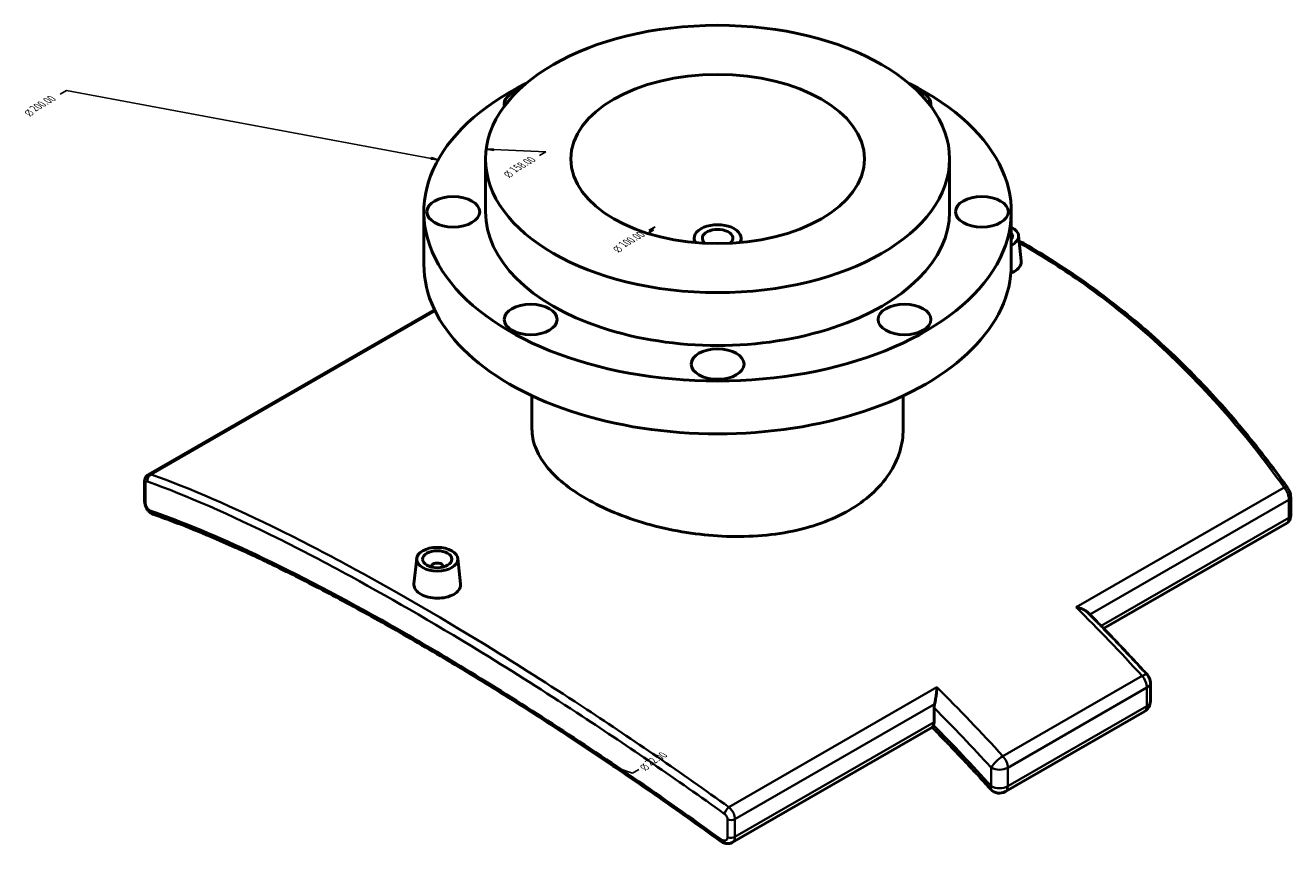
# Model space of a CAD drawing. Header units: millimetres. Extents: x -203 to 1362, y -458 to 1162.
# Tile 8 of 8: x 931 to 1362, y 884 to 1162. Entities that reach past the tile are written whole.
import ezdxf

# ---------------------------------------------------------------- set-up
doc = ezdxf.new("R2010")
doc.units = ezdxf.units.MM
for name, color, linetype, lineweight in [('Dimension (ANSI)', 7, 'Continuous', 25), ('Visible (ANSI)', 7, 'Continuous', 50), ('Visible Narrow (ANSI)', 7, 'Continuous', 35)]:
    doc.layers.add(name, color=color, linetype=linetype, lineweight=lineweight)
doc.styles.add('Note Text (ANSI)', font='tahoma.ttf')
doc.styles.add('Text Style15', font='AIGDT___.TTF')

msp = doc.modelspace()

# ---------------------------------------------------------------- linework, layer by layer
at = {"layer": 'Dimension (ANSI)'}
for p, q in [((944.743, 1139.962), (942.624, 1138.739)), ((1068.937, 1116.824), (944.743, 1139.962)), ((1069.091, 1117.098), (1068.783, 1116.55)), ((1068.783, 1116.55), (1071.316, 1116.381)), ((1068.937, 1116.824), (1071.316, 1116.381)), ((1071.316, 1116.381), (1069.091, 1117.098)), ((1090.197, 1120.111), (1087.667, 1119.928)), ((1090.161, 1119.824), (1087.667, 1119.928)), ((1087.667, 1119.928), (1090.125, 1119.537)), ((1090.125, 1119.537), (1090.197, 1120.111)), ((1090.161, 1119.824), (1107.942, 1119.083)), ((1107.942, 1119.083), (1105.824, 1117.859)), ((1143.695, 1092.633), (1142.962, 1091.227)), ((1144.137, 1092.498), (1142.962, 1091.227)), ((1142.962, 1091.227), (1144.578, 1092.362)), ((1145.156, 1093.6), (1143.037, 1092.376)), ((1144.578, 1092.362), (1143.695, 1092.633)), ((1144.137, 1092.498), (1145.156, 1093.6))]:
    msp.add_line(p, q, dxfattribs=at)
at = {"layer": 'Dimension (ANSI)', "color": 6, "true_color": 0xff00ff}
for p, q in [((1132.868, 909.14), (1130.701, 909.859)), ((1133.117, 909.39), (1130.701, 909.859)), ((1130.701, 909.859), (1132.618, 908.891)), ((1132.618, 908.891), (1133.117, 909.39)), ((1132.868, 909.14), (1137.53, 907.595)), ((1137.53, 907.595), (1139.649, 908.818))]:
    msp.add_line(p, q, dxfattribs=at)
at = {"layer": 'Dimension (ANSI)', "flags": 128}
for points in [[(1068.783, 1116.55), (1071.316, 1116.381), (1069.091, 1117.098), (1068.783, 1116.55)], [(1090.197, 1120.111), (1087.667, 1119.928), (1090.125, 1119.537), (1090.197, 1120.111)], [(1143.695, 1092.633), (1142.962, 1091.227), (1144.578, 1092.362), (1143.695, 1092.633)]]:
    msp.add_lwpolyline(points, dxfattribs=at)
at = {"layer": 'Dimension (ANSI)', "color": 6, "true_color": 0xff00ff, "flags": 128}
msp.add_lwpolyline([(1133.117, 909.39), (1130.701, 909.859), (1132.618, 908.891), (1133.117, 909.39)], dxfattribs=at)
at = {"layer": 'Dimension (ANSI)'}
for points in [[(1068.783, 1116.55), (1071.316, 1116.381), (1069.091, 1117.098), (1068.783, 1116.55)], [(1090.197, 1120.111), (1087.667, 1119.928), (1090.125, 1119.537), (1090.197, 1120.111)], [(1143.695, 1092.633), (1142.962, 1091.227), (1144.578, 1092.362), (1143.695, 1092.633)]]:
    msp.add_solid(points, dxfattribs=at)
at = {"layer": 'Dimension (ANSI)', "color": 6, "true_color": 0xff00ff}
msp.add_solid([(1133.117, 909.39), (1130.701, 909.859), (1132.618, 908.891), (1133.117, 909.39)], dxfattribs=at)
at = {"layer": 'Visible (ANSI)'}
for p, q in [((1087.461, 1098.656), (1087.461, 1116.642)), ((1245.461, 1098.656), (1245.461, 1116.642)), ((1066.461, 1080.67), (1066.461, 1098.656)), ((1266.461, 1080.67), (1266.461, 1098.656)), ((1268.907, 1090.598), (1269.835, 1081.937)), ((1158.461, 1088.22), (1158.461, 1089.663)), ((1174.461, 1088.22), (1174.461, 1089.663)), ((972.658, 1009.202), (1070.085, 1065.307)), ((1103.261, 1024.739), (1103.261, 1036.042)), ((1229.661, 1024.739), (1229.661, 1036.042)), ((971.328, 1000.52), (971.328, 1006.601)), ((1361.593, 995.333), (1361.593, 1001.414)), ((1360.263, 992.732), (1297.906, 956.822)), ((1064.015, 980.655), (1063.085, 971.987)), ((1077.988, 980.655), (1078.917, 971.995)), ((1069.001, 977.954), (1069.001, 977.767)), ((1073.001, 977.954), (1073.001, 977.767)), ((1313.827, 938.352), (1313.827, 932.061)), ((1240.177, 924.937), (1240.177, 929.835)), ((1264.447, 901.312), (1311.823, 928.594)), ((1239.608, 923.251), (1171.459, 884.006))]:
    msp.add_line(p, q, dxfattribs=at)
for centre, start, end in [((1309.827, 938.352), 0, 42.31684), ((1309.827, 932.061), 299.93599, 0), ((1262.451, 904.778), 222.03377, 299.93599)]:
    msp.add_arc(centre, 4, start, end, dxfattribs=at)
for centre, major_axis in [((1166.461, 1116.642), (-79, 0)), ((1166.461, 1116.642), (-50, 0)), ((1076.461, 1098.656), (-9, 0)), ((1256.461, 1098.656), (-9, 0)), ((1102.821, 1062.008), (-9, 0)), ((1230.1, 1062.008), (-9, 0)), ((1166.461, 1046.828), (-9, 0)), ((1071.001, 980.406), (-7, 0)), ((1071.001, 980.406), (-5, 0))]:
    msp.add_ellipse(centre, major_axis=major_axis, ratio=0.5758617, dxfattribs=at)
for centre, major_axis, ratio, start_param, end_param in [((1166.461, 1098.656), (-100, 0), 0.5758617, 5.4230533, 10.28491), ((1102.821, 1135.304), (-9, 0), 0.5758617, 5.210646, 6.4137371), ((1230.1, 1135.304), (9, 0), 0.5758617, 6.1526335, 7.3557246), ((1166.461, 1098.656), (-79, 0), 0.5758617, 0, 3.1415927), ((1166.461, 1089.663), (8, 0), 0.5758617, 5.955742, 9.7522212), ((1166.461, 1089.663), (5.2, 0), 0.5758617, 5.6758748, 10.0320885), ((1261.92, 1090.349), (7, 0), 0.5758617, 5.4182048, 7.1481658), ((1261.92, 1090.349), (5, 0), 0.5758617, 5.8511536, 6.715217), ((1166.461, 1080.67), (-100, 0), 0.5758617, 0, 3.1415927), ((1071.001, 977.954), (-2, 0), 0.5758617, 2.9729035, 6.4518745), ((1237.348, 926.565), (-1.996, 3.466), 0.5780931, 3.5760304, 3.9289245)]:
    msp.add_ellipse(centre, major_axis=major_axis, ratio=ratio, start_param=start_param, end_param=end_param, dxfattribs=at)
for points, knots in [([(1360.479, 1004.771), (1358.017, 1008.221), (1355.504, 1011.61), (1350.376, 1018.261), (1347.761, 1021.523), (1342.429, 1027.914), (1339.713, 1031.043), (1334.182, 1037.16), (1331.367, 1040.149), (1325.64, 1045.981), (1322.728, 1048.824), (1316.81, 1054.358), (1313.805, 1057.049), (1307.703, 1062.274), (1304.607, 1064.807), (1298.329, 1069.712), (1295.146, 1072.083), (1288.7, 1076.658), (1285.435, 1078.862), (1278.829, 1083.098), (1275.488, 1085.13), (1271.111, 1087.651), (1270.108, 1088.219), (1269.102, 1088.779)], [0, 0, 0, 0, 1.4210652, 1.4210652, 2.8421305, 2.8421305, 4.2631957, 4.2631957, 5.6842609, 5.6842609, 7.1053262, 7.1053262, 8.5263914, 8.5263914, 9.9474566, 9.9474566, 11.3685219, 11.3685219, 12.7895871, 12.7895871, 14.2106523, 14.2106523, 14.6313309, 14.6313309, 14.6313309, 14.6313309]), ([(1269.835, 1081.937), (1269.846, 1081.841), (1269.851, 1081.746), (1269.852, 1081.07), (1269.653, 1080.45), (1268.845, 1079.313), (1268.235, 1078.796), (1267.53, 1078.39)], [6.52383028, 6.52383028, 6.52383028, 6.52383028, 6.57236936, 6.57236936, 6.87114449, 6.87114449, 7.16991962, 7.16991962, 7.16991962, 7.16991962]), ([(1103.261, 1024.739), (1103.261, 1022.705), (1103.64, 1020.601), (1105.236, 1016.385), (1106.453, 1014.272), (1109.676, 1010.161), (1111.683, 1008.158), (1116.326, 1004.375), (1118.961, 1002.595), (1124.582, 999.359), (1127.756, 997.793), (1134.665, 994.924), (1138.4, 993.62), (1146.185, 991.392), (1150.243, 990.467), (1158.399, 989.067), (1162.498, 988.593), (1170.424, 988.096), (1174.523, 988.057), (1182.679, 988.493), (1186.736, 988.969), (1194.522, 990.45), (1198.256, 991.456), (1205.165, 993.932), (1208.34, 995.401), (1213.96, 998.638), (1216.596, 1000.514), (1221.239, 1004.691), (1223.246, 1006.991), (1226.468, 1011.849), (1227.686, 1014.411), (1229.282, 1019.591), (1229.661, 1022.209), (1229.661, 1024.739)], [4.7693443, 4.7693443, 4.7693443, 4.7693443, 5.9616583, 5.9616583, 7.1539722, 7.1539722, 8.3462862, 8.3462862, 9.5386002, 9.5386002, 10.7309141, 10.7309141, 11.9232281, 11.9232281, 13.1155421, 13.1155421, 14.307856, 14.307856, 15.5001921, 15.5001921, 16.6925282, 16.6925282, 17.8848642, 17.8848642, 19.0772003, 19.0772003, 20.2695364, 20.2695364, 21.4618725, 21.4618725, 22.6542085, 22.6542085, 23.8465446, 23.8465446, 23.8465446, 23.8465446]), ([(971.328, 1006.601), (971.328, 1006.759), (971.337, 1006.92), (971.376, 1007.25), (971.408, 1007.42), (971.505, 1007.771), (971.572, 1007.954), (971.761, 1008.328), (971.885, 1008.521), (972.213, 1008.89), (972.419, 1009.064), (972.658, 1009.202)], [0, 0, 0, 0, 0.03161923, 0.03161923, 0.06323846, 0.06323846, 0.09485768, 0.09485768, 0.12647691, 0.12647691, 0.15809614, 0.15809614, 0.15809614, 0.15809614]), ([(1361.593, 1001.414), (1361.593, 1001.661), (1361.573, 1001.903), (1361.502, 1002.379), (1361.451, 1002.613), (1361.323, 1003.074), (1361.246, 1003.301), (1361.068, 1003.744), (1360.967, 1003.959), (1360.741, 1004.377), (1360.617, 1004.578), (1360.479, 1004.771)], [0, 0, 0, 0, 0.04956061, 0.04956061, 0.09912122, 0.09912122, 0.14868183, 0.14868183, 0.19824244, 0.19824244, 0.24780305, 0.24780305, 0.24780305, 0.24780305]), ([(974.17, 995.773), (973.874, 995.876), (973.631, 996.015), (973.098, 996.392), (972.847, 996.648), (972.39, 997.212), (972.192, 997.525), (971.849, 998.186), (971.706, 998.533), (971.482, 999.249), (971.4, 999.617), (971.339, 1000.166), (971.328, 1000.341), (971.328, 1000.52)], [0, 0, 0, 0, 0.04717891, 0.04717891, 0.11970934, 0.11970934, 0.19742666, 0.19742666, 0.27514398, 0.27514398, 0.3528613, 0.3528613, 0.38858661, 0.38858661, 0.38858661, 0.38858661]), ([(1167.497, 884.416), (1163.805, 887.094), (1160.116, 889.742), (1152.749, 894.976), (1149.072, 897.561), (1141.735, 902.666), (1138.075, 905.185), (1130.781, 910.154), (1127.146, 912.603), (1119.909, 917.429), (1116.306, 919.805), (1109.138, 924.48), (1105.573, 926.779), (1098.489, 931.296), (1094.97, 933.514), (1087.982, 937.865), (1084.514, 939.999), (1077.636, 944.179), (1074.225, 946.224), (1067.469, 950.224), (1064.122, 952.179), (1057.499, 955.993), (1054.223, 957.852), (1047.744, 961.474), (1044.543, 963.235), (1038.22, 966.658), (1035.098, 968.319), (1028.94, 971.538), (1025.903, 973.096), (1019.918, 976.106), (1016.97, 977.558), (1011.166, 980.354), (1008.31, 981.698), (1002.694, 984.276), (999.934, 985.511), (993.156, 988.457), (989.199, 990.099), (981.513, 993.129), (977.784, 994.516), (974.17, 995.773)], [0, 0, 0, 0, 1.4079832, 1.4079832, 2.8159665, 2.8159665, 4.2239497, 4.2239497, 5.631933, 5.631933, 7.0399162, 7.0399162, 8.4478995, 8.4478995, 9.8558827, 9.8558827, 11.2638659, 11.2638659, 12.6718492, 12.6718492, 14.0798324, 14.0798324, 15.4878157, 15.4878157, 16.8957989, 16.8957989, 18.3037822, 18.3037822, 19.7117654, 19.7117654, 21.1197487, 21.1197487, 22.5277319, 22.5277319, 23.9357151, 23.9357151, 26.04769, 26.04769, 28.1596649, 28.1596649, 28.1596649, 28.1596649]), ([(1360.263, 992.732), (1360.499, 992.867), (1360.703, 993.039), (1361.031, 993.404), (1361.156, 993.597), (1361.347, 993.972), (1361.414, 994.155), (1361.513, 994.507), (1361.544, 994.677), (1361.585, 995.007), (1361.593, 995.168), (1361.593, 995.328), (1361.593, 995.331), (1361.593, 995.333)], [0.23048906, 0.23048906, 0.23048906, 0.23048906, 0.26165443, 0.26165443, 0.29327395, 0.29327395, 0.32489346, 0.32489346, 0.35651297, 0.35651297, 0.38813248, 0.38813248, 0.38858661, 0.38858661, 0.38858661, 0.38858661]), ([(1076.612, 968.448), (1075.907, 968.042), (1075.015, 967.694), (1073.061, 967.24), (1071.999, 967.134), (1070.007, 967.151), (1068.945, 967.274), (1066.992, 967.752), (1066.1, 968.107), (1064.692, 968.918), (1064.081, 969.428), (1063.271, 970.541), (1063.071, 971.144), (1063.071, 971.802), (1063.076, 971.894), (1063.086, 971.987)], [0, 0, 0, 0, 0.2987751, 0.2987751, 0.5975503, 0.5975503, 0.8962684, 0.8962684, 1.1949866, 1.1949866, 1.4937048, 1.4937048, 1.7924229, 1.7924229, 1.8407092, 1.8407092, 1.8407092, 1.8407092]), ([(1078.916, 971.995), (1078.927, 971.898), (1078.932, 971.803), (1078.933, 971.127), (1078.734, 970.507), (1077.926, 969.37), (1077.316, 968.853), (1076.612, 968.448)], [4.13385707, 4.13385707, 4.13385707, 4.13385707, 4.18239615, 4.18239615, 4.48117128, 4.48117128, 4.77994641, 4.77994641, 4.77994641, 4.77994641]), ([(1288.501, 964.092), (1288.505, 964.092), (1288.509, 964.091), (1289.093, 963.982), (1289.661, 963.832), (1290.699, 963.458), (1291.179, 963.237), (1291.928, 962.781), (1292.224, 962.559), (1292.467, 962.316)], [-0.00126453, -0.00126453, -0.00126453, -0.00126453, 0, 0, 0.17925656, 0.17925656, 0.3501045, 0.3501045, 0.48134203, 0.48134203, 0.48134203, 0.48134203]), ([(1292.467, 962.316), (1293.842, 960.945), (1295.213, 959.565), (1297.947, 956.784), (1299.31, 955.385), (1302.028, 952.567), (1303.383, 951.148), (1306.084, 948.293), (1307.43, 946.856), (1310.114, 943.964), (1311.452, 942.509), (1312.784, 941.045)], [5.061804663, 5.061804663, 5.061804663, 5.061804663, 5.076807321, 5.076807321, 5.091809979, 5.091809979, 5.106812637, 5.106812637, 5.121815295, 5.121815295, 5.136817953, 5.136817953, 5.136817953, 5.136817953]), ([(1240.345, 931.114), (1240.448, 931.527), (1240.543, 931.971), (1240.741, 933.034), (1240.835, 933.656), (1240.967, 934.705), (1241.014, 935.15), (1241.086, 936.006), (1241.111, 936.419), (1241.124, 936.804), (1241.125, 936.807), (1241.125, 936.81)], [0, 0, 0, 0, 0.13670474, 0.13670474, 0.32347494, 0.32347494, 0.46865515, 0.46865515, 0.61897933, 0.61897933, 0.62023348, 0.62023348, 0.62023348, 0.62023348]), ([(1240.345, 931.114), (1240.299, 930.933), (1240.261, 930.745), (1240.195, 930.304), (1240.177, 930.054), (1240.177, 929.835)], [-1.97382162, -1.97382162, -1.97382162, -1.97382162, -1.91633775, -1.91633775, -1.83587621, -1.83587621, -1.83587621, -1.83587621]), ([(1239.515, 923.198), (1240.847, 921.859), (1242.174, 920.51), (1244.846, 917.769), (1246.191, 916.376), (1248.872, 913.572), (1250.208, 912.16), (1252.872, 909.317), (1254.2, 907.887), (1256.846, 905.007), (1258.165, 903.558), (1259.48, 902.1)], [5.068444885, 5.068444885, 5.068444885, 5.068444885, 5.083463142, 5.083463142, 5.098762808, 5.098762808, 5.114062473, 5.114062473, 5.129362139, 5.129362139, 5.144661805, 5.144661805, 5.144661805, 5.144661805]), ([(1239.608, 923.251), (1239.647, 923.273), (1239.69, 923.314), (1239.818, 923.488), (1239.908, 923.664), (1240.002, 923.907)], [0.64060861, 0.64060861, 0.64060861, 0.64060861, 0.71934365, 0.71934365, 0.86273439, 0.86273439, 0.86273439, 0.86273439]), ([(1171.459, 884.006), (1171.178, 883.845), (1170.879, 883.734), (1170.285, 883.605), (1169.99, 883.585), (1169.425, 883.613), (1169.154, 883.66), (1168.637, 883.804), (1168.392, 883.9), (1167.925, 884.131), (1167.705, 884.265), (1167.497, 884.416)], [0.15809613, 0.15809613, 0.15809613, 0.15809613, 0.20419421, 0.20419421, 0.25029229, 0.25029229, 0.29639038, 0.29639038, 0.34248846, 0.34248846, 0.38858654, 0.38858654, 0.38858654, 0.38858654])]:
    msp.add_open_spline(points, degree=3, knots=knots, dxfattribs=at)
msp.add_open_spline([(1267.53, 1078.39), (1267.176, 1078.186), (1266.774, 1077.997), (1266.338, 1077.83)], degree=3, dxfattribs=at)
at = {"layer": 'Visible Narrow (ANSI)'}
for p, q in [((973.597, 1009.299), (1070.254, 1064.961)), ((971.652, 999.892), (971.652, 1005.973)), ((1359.325, 1004.877), (1288.501, 964.092)), ((1293.221, 961.563), (1361.008, 1000.599)), ((1361.008, 1000.599), (1361.008, 994.519)), ((1361.008, 994.519), (1297.055, 957.691)), ((1310.992, 940.661), (1263.615, 913.379)), ((1241.125, 936.81), (1170.3, 896.025)), ((1265.279, 909.441), (1312.655, 936.723)), ((1312.655, 936.723), (1312.655, 930.432)), ((1172.379, 891.975), (1240.345, 931.114)), ((1312.655, 930.432), (1265.279, 903.15)), ((1240.177, 924.937), (1172.379, 885.894)), ((1259.622, 909.441), (1259.622, 903.15)), ((1265.279, 903.15), (1265.279, 909.441)), ((1172.379, 885.894), (1172.379, 891.975)), ((1169.874, 891.824), (1169.874, 885.743))]:
    msp.add_line(p, q, dxfattribs=at)
for centre, major_axis, ratio, start_param, end_param in [((974.071, 1007.486), (0.679, 1.881), 0.8356191, 0.687987, 2.1900266), ((973.328, 1006.601), (-2, 0), 0.5758617, 0, 0.576937), ((1358.851, 1003.61), (1.628, 1.162), 0.4569117, 0, 0.9751137), ((973.328, 1000.52), (-2, 0), 0.5758617, 0, 0.576937), ((1359.593, 1001.414), (2, 0), 0.5758617, 5.4977871, 6.2831853), ((974.827, 997.662), (-0.657, -1.889), 0.8367171, 5.322876, 6.2831853), ((1359.593, 995.333), (2, 0), 0.5758617, 5.4977871, 6.2831853), ((1190.149, 701.071), (207.098, -359.632), 0.5780931, 1.9336992, 2.0163551), ((1309.827, 938.352), (2.958, 2.693), 0.2896611, 0, 0.9223028), ((1309.827, 938.352), (1.996, -3.466), 0.5780931, 0.7873319, 1.9336992), ((1142.773, 673.789), (-207.098, 359.632), 0.5780931, 5.0752919, 5.1579478), ((1309.827, 938.352), (4, 0), 0.5758617, 5.4977871, 6.2831853), ((1309.827, 932.061), (4, 0), 0.5758617, 5.4977871, 6.2831853), ((1139.944, 672.16), (205.102, -356.166), 0.5780931, 1.9336992, 2.0060061), ((1309.827, 932.061), (1.996, -3.466), 0.5780931, 0, 0.7873319), ((1139.944, 672.16), (-201.609, 350.1), 0.5780931, 5.067448, 5.1418762), ((1262.451, 911.07), (-2.958, -2.693), 0.2896611, 4.0638954, 5.6346918), ((1262.451, 911.07), (4, 0), 0.5758617, 3.9269908, 5.4977871), ((1262.451, 911.07), (-1.996, 3.466), 0.5780931, 3.9289245, 5.0752919), ((1262.451, 904.778), (-2.971, -2.678), 0.2836688, 5.636108, 6.2831853), ((1262.451, 904.778), (-4, 0), 0.5758617, 0.7853982, 2.3561945), ((1262.451, 904.778), (1.996, -3.466), 0.5780931, 0, 0.7873319), ((1169.826, 894.758), (-1.165, -1.626), 0.2330891, 4.0005522, 5.5025918), ((1170.965, 892.79), (2, 0), 0.5758617, 4.135452, 5.4977871), ((1168.671, 886.035), (-1.174, -1.619), 0.230117, 5.5046353, 6.2831853), ((1170.965, 886.709), (2, 0), 0.5758617, 4.135452, 5.4977871)]:
    msp.add_ellipse(centre, major_axis=major_axis, ratio=ratio, start_param=start_param, end_param=end_param, dxfattribs=at)
for points, knots in [([(1269.176, 1088.077), (1276.227, 1084.103), (1283.128, 1079.749), (1298.553, 1068.919), (1306.96, 1062.2), (1331.199, 1040.337), (1346.015, 1023.495), (1359.325, 1004.877)], [-14.4825275, -14.4825275, -14.4825275, -14.4825275, -11.517132, -11.517132, -7.6808245, -7.6808245, 0, 0, 0, 0]), ([(973.597, 1009.299), (973.326, 1009.367), (973.071, 1009.364), (972.782, 1009.265), (972.719, 1009.237), (972.659, 1009.202)], [-0.247803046, -0.247803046, -0.247803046, -0.247803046, -0.178440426, -0.178440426, -0.158096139, -0.158096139, -0.158096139, -0.158096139]), ([(1170.3, 896.025), (1154.015, 907.711), (1137.792, 918.85), (1111.124, 936.385), (1100.5, 943.153), (1073.751, 959.646), (1057.978, 968.831), (1034.369, 981.695), (1025.962, 986.074), (1001.723, 998.065), (986.907, 1004.514), (973.597, 1009.299)], [-28.4213047, -28.4213047, -28.4213047, -28.4213047, -22.2653376, -22.2653376, -18.0912102, -18.0912102, -11.517132, -11.517132, -7.6808821, -7.6808821, 0, 0, 0, 0]), ([(971.652, 1005.973), (971.652, 1006.076), (971.659, 1006.174), (971.694, 1006.408), (971.732, 1006.532), (971.856, 1006.758), (971.951, 1006.841), (972.164, 1006.906), (972.277, 1006.899), (972.396, 1006.856)], [0, 0, 0, 0, 0.0381283, 0.0381283, 0.09913357, 0.09913357, 0.17844043, 0.17844043, 0.24780305, 0.24780305, 0.24780305, 0.24780305]), ([(972.396, 1006.856), (985.665, 1002.049), (1000.441, 995.59), (1024.622, 983.599), (1033.01, 979.223), (1056.569, 966.376), (1072.314, 957.209), (1099.02, 940.758), (1109.628, 934.01), (1136.26, 916.532), (1152.463, 905.434), (1168.732, 893.794)], [0, 0, 0, 0, 7.6808821, 7.6808821, 11.517132, 11.517132, 18.0912102, 18.0912102, 22.2653376, 22.2653376, 28.4213047, 28.4213047, 28.4213047, 28.4213047]), ([(1359.325, 1004.877), (1359.596, 1004.561), (1359.85, 1004.195), (1360.33, 1003.349), (1360.546, 1002.859), (1360.826, 1001.991), (1360.913, 1001.612), (1360.992, 1001.026), (1361.008, 1000.807), (1361.008, 1000.599)], [-0.24780305, -0.24780305, -0.24780305, -0.24780305, -0.17844043, -0.17844043, -0.09913357, -0.09913357, -0.0381283, -0.0381283, 0, 0, 0, 0]), ([(973.156, 997.03), (973.086, 997.054), (973.014, 997.091), (972.823, 997.216), (972.704, 997.323), (972.435, 997.625), (972.289, 997.837), (971.991, 998.382), (971.853, 998.733), (971.691, 999.364), (971.652, 999.645), (971.652, 999.892)], [0, 0, 0, 0, 0.04036336, 0.04036336, 0.10494473, 0.10494473, 0.18890052, 0.18890052, 0.29804305, 0.29804305, 0.38858661, 0.38858661, 0.38858661, 0.38858661]), ([(1167.573, 885.072), (1147.664, 899.495), (1127.825, 913.064), (1099.114, 931.62), (1089.798, 937.461), (1071.965, 948.291), (1063.432, 953.305), (1038.878, 967.229), (1023.52, 975.268), (996.266, 988.134), (984.188, 993.173), (973.156, 997.03)], [0, 0, 0, 0, 7.560002, 7.560002, 11.2742226, 11.2742226, 14.8265248, 14.8265248, 21.7792889, 21.7792889, 28.1596649, 28.1596649, 28.1596649, 28.1596649]), ([(1361.008, 994.519), (1361.008, 994.025), (1360.92, 993.595), (1360.63, 993.029), (1360.462, 992.848), (1360.263, 992.732)], [-0.38858661, -0.38858661, -0.38858661, -0.38858661, -0.29804305, -0.29804305, -0.23048906, -0.23048906, -0.23048906, -0.23048906]), ([(1168.732, 893.794), (1168.985, 893.613), (1169.217, 893.382), (1169.586, 892.873), (1169.723, 892.596), (1169.849, 892.153), (1169.874, 891.984), (1169.874, 891.824)], [0, 0, 0, 0, 0.09563106, 0.09563106, 0.18927536, 0.18927536, 0.24780305, 0.24780305, 0.24780305, 0.24780305]), ([(1172.379, 891.975), (1172.379, 892.294), (1172.334, 892.634), (1172.105, 893.533), (1171.855, 894.101), (1171.184, 895.155), (1170.761, 895.639), (1170.3, 896.025)], [-0.24780305, -0.24780305, -0.24780305, -0.24780305, -0.18927536, -0.18927536, -0.09563106, -0.09563106, 0, 0, 0, 0]), ([(1169.874, 885.743), (1169.874, 885.64), (1169.863, 885.54), (1169.809, 885.295), (1169.75, 885.159), (1169.56, 884.895), (1169.414, 884.782), (1169.014, 884.623), (1168.742, 884.607), (1168.163, 884.727), (1167.855, 884.868), (1167.573, 885.072)], [0, 0, 0, 0, 0.03812887, 0.03812887, 0.09913507, 0.09913507, 0.17844312, 0.17844312, 0.28154359, 0.28154359, 0.38858654, 0.38858654, 0.38858654, 0.38858654]), ([(1171.459, 884.006), (1171.674, 884.13), (1171.858, 884.302), (1172.154, 884.737), (1172.262, 885.003), (1172.36, 885.488), (1172.379, 885.687), (1172.379, 885.894)], [-0.15809613, -0.15809613, -0.15809613, -0.15809613, -0.09913507, -0.09913507, -0.03812887, -0.03812887, 0, 0, 0, 0])]:
    msp.add_open_spline(points, degree=3, knots=knots, dxfattribs=at)

# ---------------------------------------------------------------- texts
at = {"layer": 'Dimension (ANSI)', "char_height": 3.048, "attachment_point": 7, "rotation": 30}
for s, insert, style in [('{\\Q-30.128;\\W0.815;\\H0.816x;200.00}', (934.325, 1132.699), 'Note Text (ANSI)'), ('{\\Q-30.128;\\W0.815;\\H0.816x;n}', (932.378, 1131.003), 'Text Style15'), ('{\\Q-30.128;\\W0.815;\\H0.816x;158.00}', (1097.696, 1111.914), 'Note Text (ANSI)'), ('{\\Q-30.128;\\W0.815;\\H0.816x;n}', (1095.578, 1110.124), 'Text Style15'), ('{\\Q-30.128;\\W0.815;\\H0.816x;100.00}', (1134.905, 1086.433), 'Note Text (ANSI)'), ('{\\Q-30.128;\\W0.815;\\H0.816x;n}', (1132.791, 1084.641), 'Text Style15'), ('{\\Q-30.128;\\W0.815;\\H0.816x;22.00}', (1143.865, 910.004), 'Note Text (ANSI)'), ('{\\Q-30.128;\\W0.815;\\H0.816x;n}', (1141.918, 908.308), 'Text Style15')]:
    msp.add_mtext(s, dxfattribs=dict(at, insert=insert, style=style))

doc.saveas('drawing.dxf')
